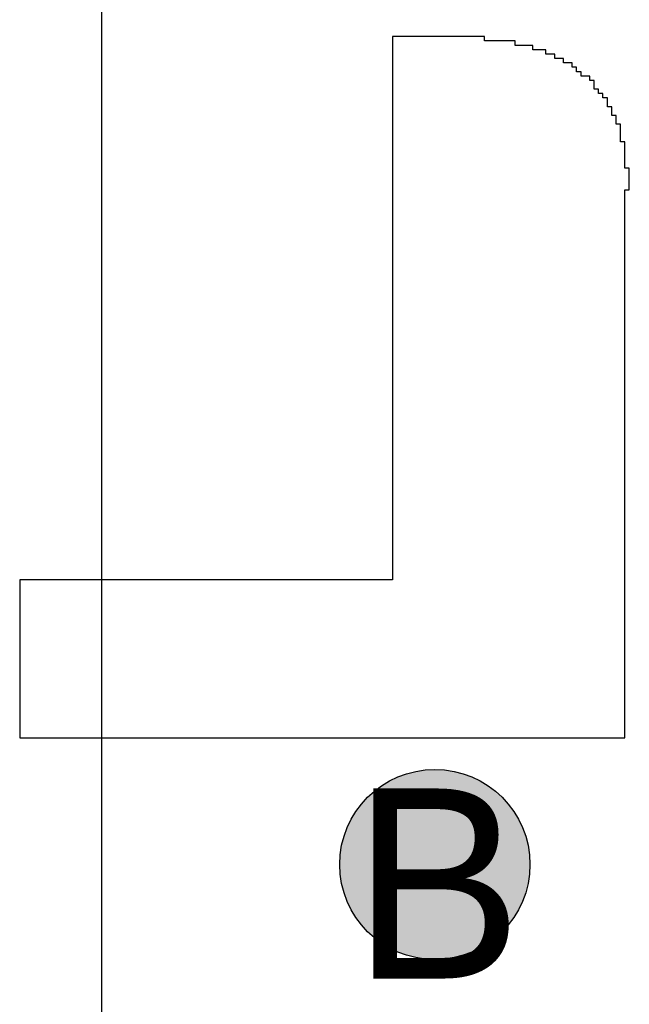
# Model space of a CAD drawing. Header units: millimetres. Extents: x -1.5 to 11.1, y -3 to 5.
# Tile 164 of 256: x 0.5064 to 0.5704, y 2.5353 to 2.6389. Entities that reach past the tile are written whole.
import ezdxf

# ---------------------------------------------------------------- set-up
doc = ezdxf.new("R2010")
doc.units = ezdxf.units.MM
doc.header["$MEASUREMENT"] = 0
for name, color, linetype, true_color in [('BottomLayer', 5, 'Continuous', 0x0000ff), ('BottomOverlay', 7, 'Continuous', 0x999900), ('DrillDrawing', 1, 'Continuous', 0xff0000), ('Metal_2', 7, 'Continuous', 0x7f0000), ('Metal_3', 7, 'Continuous', 0x3f7f00), ('TopLayer', 1, 'Continuous', 0xff0000)]:
    doc.layers.add(name, color=color, linetype=linetype, true_color=true_color)
doc.styles.add('textstyle646', font='txt')

# ---------------------------------------------------------------- blocks, each defined once
blk = doc.blocks.new('GRF_2021_F____B_16')
at = {"layer": 'BottomOverlay'}
for p, q in [((0.09365, 0.03666), (0.03002, 0.03666)), ((0.03002, 0.03666), (0.03002, 0.0362)), ((0.09365, 0.0362), (0.09365, 0.03666)), ((0.03002, 0.0362), (0.03002, 0.03573)), ((0.03002, 0.03573), (0.03002, 0.03527)), ((0.03002, 0.03527), (0.03002, 0.03481)), ((0.09365, 0.03573), (0.09365, 0.0362)), ((0.09365, 0.03527), (0.09365, 0.03573)), ((0.09365, 0.03481), (0.09365, 0.03527)), ((0.03002, 0.03481), (0.03002, 0.03435)), ((0.03002, 0.03435), (0.03002, 0.03389)), ((0.09365, 0.03435), (0.09365, 0.03481)), ((0.09365, 0.03389), (0.09365, 0.03435)), ((0.03002, 0.03389), (0.03002, 0.03343)), ((0.03002, 0.03343), (0.03002, 0.03297)), ((0.09365, 0.03343), (0.09365, 0.03389)), ((0.09365, 0.03297), (0.09365, 0.03343)), ((0.03002, 0.03297), (0.03002, 0.03251)), ((0.03002, 0.03251), (0.03002, 0.03205)), ((0.09365, 0.03251), (0.09365, 0.03297)), ((0.09365, 0.03205), (0.09365, 0.03251)), ((0.03002, 0.03205), (0.03002, 0.03159)), ((0.03002, 0.03159), (0.03002, 0.03112)), ((0.03002, 0.03112), (0.03002, 0.03066)), ((0.09365, 0.03159), (0.09365, 0.03205)), ((0.09365, 0.03112), (0.09365, 0.03159)), ((0.09365, 0.03066), (0.09365, 0.03112)), ((0.03002, 0.03066), (0.03002, 0.0302)), ((0.03002, 0.0302), (0.03002, 0.02974)), ((0.09365, 0.0302), (0.09365, 0.03066)), ((0.09365, 0.02974), (0.09365, 0.0302)), ((0.03002, 0.02974), (0.03002, 0.02928)), ((0.03002, 0.02928), (0.03002, 0.02882)), ((0.09365, 0.02928), (0.09365, 0.02974)), ((0.09365, 0.02882), (0.09365, 0.02928)), ((0.03002, 0.02882), (0.03002, 0.02836)), ((0.03002, 0.02836), (0.03002, 0.0279)), ((0.09365, 0.02836), (0.09365, 0.02882)), ((0.09365, 0.0279), (0.09365, 0.02836)), ((0.03002, 0.0279), (0.03002, 0.02744)), ((0.03002, 0.02744), (0.03002, 0.02697)), ((0.03002, 0.02697), (0.03002, 0.02651)), ((0.09365, 0.02744), (0.09365, 0.0279)), ((0.09365, 0.02697), (0.09365, 0.02744)), ((0.09365, 0.02651), (0.09365, 0.02697)), ((0.03002, 0.02651), (0.03002, 0.02605)), ((0.03002, 0.02605), (0.03002, 0.02559)), ((0.09365, 0.02605), (0.09365, 0.02651)), ((0.09365, 0.02559), (0.09365, 0.02605)), ((0.03002, 0.02559), (0.03002, 0.02513)), ((0.03002, 0.02513), (0.03002, 0.02467)), ((0.09365, 0.02513), (0.09365, 0.02559)), ((0.09365, 0.02467), (0.09365, 0.02513)), ((0.03002, 0.02467), (0.03002, 0.02421)), ((0.03002, 0.02421), (0.03002, 0.02375)), ((0.09365, 0.02421), (0.09365, 0.02467)), ((0.09365, 0.02375), (0.09365, 0.02421)), ((0.03002, 0.02375), (0.03002, 0.02329)), ((0.03002, 0.02329), (0.03002, 0.02282)), ((0.03002, 0.02282), (0.03002, 0.02236)), ((0.09365, 0.02329), (0.09365, 0.02375)), ((0.09365, 0.02282), (0.09365, 0.02329)), ((0.09365, 0.02236), (0.09365, 0.02282)), ((0.03002, 0.02236), (0.03002, 0.0219)), ((0.03002, 0.0219), (0.03002, 0.02144)), ((0.09365, 0.0219), (0.09365, 0.02236)), ((0.09365, 0.02144), (0.09365, 0.0219)), ((0.03002, 0.02144), (0.03002, 0.02098)), ((0.03002, 0.02098), (0.03002, 0.02052)), ((0.09365, 0.02098), (0.09365, 0.02144)), ((0.09365, 0.02052), (0.09365, 0.02098)), ((0.03002, 0.02052), (0.03002, 0.02006)), ((0.03002, 0.02006), (0.03002, 0.0196)), ((0.05445, 0.0196), (0.05445, 0.02006)), ((0.05445, 0.02006), (0.09365, 0.02006)), ((0.09365, 0.02006), (0.09365, 0.02052)), ((0.03002, 0.0196), (0.03002, 0.01914)), ((0.03002, 0.01914), (0.03002, 0.01867)), ((0.03002, 0.01867), (0.03002, 0.01821)), ((0.05445, 0.01914), (0.05445, 0.0196)), ((0.05445, 0.01867), (0.05445, 0.01914)), ((0.05445, 0.01821), (0.05445, 0.01867)), ((0.03002, 0.01821), (0.03002, 0.01775)), ((0.03002, 0.01775), (0.03002, 0.01729)), ((0.05445, 0.01775), (0.05445, 0.01821)), ((0.05445, 0.01729), (0.05445, 0.01775)), ((0.03002, 0.01729), (0.03002, 0.01683)), ((0.03002, 0.01683), (0.03002, 0.01637)), ((0.05445, 0.01683), (0.05445, 0.01729)), ((0.05445, 0.01637), (0.05445, 0.01683)), ((0.03002, 0.01637), (0.03002, 0.01591)), ((0.03002, 0.01591), (0.03002, 0.01545)), ((0.05445, 0.01591), (0.05445, 0.01637)), ((0.05445, 0.01545), (0.05445, 0.01591)), ((0.03002, 0.01545), (0.03002, 0.01499)), ((0.03002, 0.01499), (0.03002, 0.01452)), ((0.03002, 0.01452), (0.03002, 0.01406)), ((0.05445, 0.01499), (0.05445, 0.01545)), ((0.05445, 0.01452), (0.05445, 0.01499)), ((0.05445, 0.01406), (0.05445, 0.01452)), ((0.03002, 0.01406), (0.03002, 0.0136)), ((0.03002, 0.0136), (0.03002, 0.01314)), ((0.05445, 0.0136), (0.05445, 0.01406)), ((0.05445, 0.01314), (0.05445, 0.0136)), ((0.03002, 0.01314), (0.03002, 0.01268)), ((0.03002, 0.01268), (0.03002, 0.01222)), ((0.05445, 0.01268), (0.05445, 0.01314)), ((0.05445, 0.01222), (0.05445, 0.01268)), ((0.03002, 0.01222), (0.03002, 0.01176)), ((0.03002, 0.01176), (0.03002, 0.0113)), ((0.05445, 0.01176), (0.05445, 0.01222)), ((0.05445, 0.0113), (0.05445, 0.01176)), ((0.03002, 0.0113), (0.03002, 0.01084)), ((0.03002, 0.01084), (0.03002, 0.01037)), ((0.03002, 0.01037), (0.03002, 0.00991)), ((0.05445, 0.01084), (0.05445, 0.0113)), ((0.05445, 0.01037), (0.05445, 0.01084)), ((0.05445, 0.00991), (0.05445, 0.01037)), ((0.03002, 0.00991), (0.03002, 0.00945)), ((0.03002, 0.00945), (0.03002, 0.00899)), ((0.05445, 0.00945), (0.05445, 0.00991)), ((0.05445, 0.00899), (0.05445, 0.00945)), ((0.03002, 0.00899), (0.03002, 0.00853)), ((0.03002, 0.00853), (0.03002, 0.00807)), ((0.05445, 0.00853), (0.05445, 0.00899)), ((0.05445, 0.00807), (0.05445, 0.00853)), ((0.03002, 0.00807), (0.03002, 0.00761)), ((0.03002, 0.00761), (0.03002, 0.00715)), ((0.05445, 0.00761), (0.05445, 0.00807)), ((0.05445, 0.00715), (0.05445, 0.00761)), ((0.03002, 0.00715), (0.03002, 0.00669)), ((0.03002, 0.00669), (0.03002, 0.00622)), ((0.03002, 0.00622), (0.03002, 0.00576)), ((0.05445, 0.00669), (0.05445, 0.00715)), ((0.05445, 0.00622), (0.05445, 0.00669)), ((0.05445, 0.00576), (0.05445, 0.00622)), ((0.03002, 0.00576), (0.03002, 0.0053)), ((0.03002, 0.0053), (0.03002, 0.00484)), ((0.05445, 0.0053), (0.05445, 0.00576)), ((0.05445, 0.00484), (0.05445, 0.0053)), ((0.03002, 0.00484), (0.03002, 0.00438)), ((0.03002, 0.00438), (0.03002, 0.00392)), ((0.05445, 0.00438), (0.05445, 0.00484)), ((0.05445, 0.00392), (0.05445, 0.00438)), ((0.03002, 0.00392), (0.03002, 0.00346)), ((0.03002, 0.00346), (0.03002, 0.003)), ((0.05445, 0.00346), (0.05445, 0.00392)), ((0.05445, 0.003), (0.05445, 0.00346)), ((0.03002, 0.003), (0.03002, 0.00254)), ((0.03002, 0.00254), (0.03002, 0.00207)), ((0.03002, 0.00207), (0.03002, 0.00161)), ((0.05445, 0.00254), (0.05445, 0.003)), ((0.05445, 0.00207), (0.05445, 0.00254)), ((0.05445, 0.00161), (0.05445, 0.00207)), ((0.03002, 0.00161), (0.03002, 0.00115)), ((0.03002, 0.00115), (0.03002, 0.00069)), ((0.05445, 0.00115), (0.05445, 0.00161)), ((0.05445, 0.00069), (0.05445, 0.00115)), ((0.03002, 0.00069), (0.03002, 0.00023)), ((0.03002, 0.00023), (0.03002, -0.00023)), ((0.05445, 0.00023), (0.05445, 0.00069)), ((0.05445, -0.00023), (0.05445, 0.00023)), ((0.03002, -0.00023), (0.03002, -0.00069)), ((0.03002, -0.00069), (0.03002, -0.00115)), ((0.05445, -0.00069), (0.05445, -0.00023)), ((0.05445, -0.00115), (0.05445, -0.00069)), ((0.03002, -0.00115), (0.03002, -0.00161)), ((0.03002, -0.00161), (0.03002, -0.00207)), ((0.05445, -0.00161), (0.05445, -0.00115)), ((0.05445, -0.00207), (0.05445, -0.00161)), ((0.03002, -0.00207), (0.03002, -0.00254)), ((0.03002, -0.00254), (0.03002, -0.003)), ((0.03002, -0.003), (0.03002, -0.00346)), ((0.05445, -0.00254), (0.05445, -0.00207)), ((0.05445, -0.003), (0.05445, -0.00254)), ((0.05445, -0.00346), (0.05445, -0.003)), ((0.03002, -0.00346), (0.03002, -0.00392)), ((0.03002, -0.00392), (0.03002, -0.00438)), ((0.05445, -0.00392), (0.05445, -0.00346)), ((0.05445, -0.00438), (0.05445, -0.00392)), ((0.03002, -0.00438), (0.03002, -0.00484)), ((0.03002, -0.00484), (0.03002, -0.0053)), ((0.05445, -0.00484), (0.05445, -0.00438)), ((0.05445, -0.0053), (0.05445, -0.00484)), ((0.03002, -0.0053), (0.03002, -0.00576)), ((0.03002, -0.00576), (0.03002, -0.00622)), ((0.05445, -0.00576), (0.05445, -0.0053)), ((0.05445, -0.00622), (0.05445, -0.00576)), ((0.03002, -0.00622), (0.03002, -0.00669)), ((0.03002, -0.00669), (0.03002, -0.00715)), ((0.03002, -0.00715), (0.03002, -0.00761)), ((0.05445, -0.00669), (0.05445, -0.00622)), ((0.05445, -0.00715), (0.05445, -0.00669)), ((0.05445, -0.00761), (0.05445, -0.00715)), ((0.03002, -0.00761), (0.03002, -0.00807)), ((0.03002, -0.00807), (0.03002, -0.00853)), ((0.05445, -0.00807), (0.05445, -0.00761)), ((0.05445, -0.00853), (0.05445, -0.00807)), ((0.03002, -0.00853), (0.03002, -0.00899)), ((0.03002, -0.00899), (0.03002, -0.00945)), ((0.05445, -0.00899), (0.05445, -0.00853)), ((0.05445, -0.00945), (0.05445, -0.00899)), ((0.03002, -0.00945), (0.03002, -0.00991)), ((0.03002, -0.00991), (0.03002, -0.01037)), ((0.05445, -0.00991), (0.05445, -0.00945)), ((0.05445, -0.01037), (0.05445, -0.00991)), ((0.03002, -0.01037), (0.03002, -0.01084)), ((0.03002, -0.01084), (0.03002, -0.0113)), ((0.03002, -0.0113), (0.03002, -0.01176)), ((0.05445, -0.01084), (0.05445, -0.01037)), ((0.05445, -0.0113), (0.05445, -0.01084)), ((0.05445, -0.01176), (0.05445, -0.0113)), ((0.03002, -0.01176), (0.03002, -0.01222)), ((0.03002, -0.01222), (0.03002, -0.01268)), ((0.05445, -0.01222), (0.05445, -0.01176)), ((0.05445, -0.01268), (0.05445, -0.01222)), ((0.03002, -0.01268), (0.03002, -0.01314)), ((0.03002, -0.01314), (0.03002, -0.0136)), ((0.05445, -0.01314), (0.05445, -0.01268)), ((0.05445, -0.0136), (0.05445, -0.01314)), ((0.03002, -0.0136), (0.03002, -0.01406)), ((0.03002, -0.01406), (0.03002, -0.01452)), ((0.05445, -0.01406), (0.05445, -0.0136)), ((0.05445, -0.01452), (0.05445, -0.01406)), ((0.03002, -0.01452), (0.03002, -0.01499)), ((0.03002, -0.01499), (0.03002, -0.01545)), ((0.03002, -0.01545), (0.03002, -0.01591)), ((0.05445, -0.01499), (0.05445, -0.01452)), ((0.05445, -0.01545), (0.05445, -0.01499)), ((0.05445, -0.01591), (0.05445, -0.01545)), ((0.03002, -0.01591), (0.03002, -0.01637)), ((0.03002, -0.01637), (0.03002, -0.01683)), ((0.05445, -0.01637), (0.05445, -0.01591)), ((0.05445, -0.01683), (0.05445, -0.01637)), ((0.03002, -0.01683), (0.03002, -0.01729)), ((0.03002, -0.01729), (0.03002, -0.01775)), ((0.05445, -0.01729), (0.05445, -0.01683)), ((0.05445, -0.01775), (0.05445, -0.01729)), ((0.03002, -0.01775), (0.03002, -0.01821)), ((0.03002, -0.01821), (0.03002, -0.01867)), ((0.05445, -0.01821), (0.05445, -0.01775)), ((0.05445, -0.01867), (0.05445, -0.01821)), ((0.03002, -0.01867), (0.03002, -0.01914)), ((0.03002, -0.01914), (0.03002, -0.0196)), ((0.03002, -0.0196), (0.03002, -0.02006)), ((0.05445, -0.01914), (0.05445, -0.01867)), ((0.05445, -0.0196), (0.05445, -0.01914)), ((0.05445, -0.02006), (0.05445, -0.0196)), ((0.03002, -0.02006), (0.03002, -0.02052)), ((0.03002, -0.02052), (0.03002, -0.02098)), ((0.05445, -0.02052), (0.05445, -0.02006)), ((0.05445, -0.02098), (0.05445, -0.02052)), ((0.03002, -0.02098), (0.02956, -0.02098)), ((0.02956, -0.02098), (0.02956, -0.02144)), ((0.02956, -0.02144), (0.02956, -0.0219)), ((0.05445, -0.02144), (0.05445, -0.02098)), ((0.05445, -0.0219), (0.05445, -0.02144)), ((0.02956, -0.0219), (0.02956, -0.02236)), ((0.02956, -0.02236), (0.02956, -0.02282)), ((0.05445, -0.02236), (0.05445, -0.0219)), ((0.05445, -0.02282), (0.05445, -0.02236)), ((0.02956, -0.02282), (0.02956, -0.02329)), ((0.02956, -0.02329), (0.03002, -0.02329)), ((0.03002, -0.02329), (0.03002, -0.02375)), ((0.03002, -0.02375), (0.03002, -0.02421)), ((0.05445, -0.02329), (0.05445, -0.02282)), ((0.05445, -0.02375), (0.05445, -0.02329)), ((0.05445, -0.02421), (0.05445, -0.02375)), ((0.03002, -0.02421), (0.03002, -0.02467)), ((0.03002, -0.02467), (0.03002, -0.02513)), ((0.05445, -0.02467), (0.05445, -0.02421)), ((0.05445, -0.02513), (0.05445, -0.02467)), ((0.03002, -0.02513), (0.03002, -0.02559)), ((0.03002, -0.02559), (0.03002, -0.02605)), ((0.05445, -0.02559), (0.05445, -0.02513)), ((0.05445, -0.02605), (0.05445, -0.02559)), ((0.03002, -0.02605), (0.03048, -0.02605)), ((0.03048, -0.02605), (0.03048, -0.02651)), ((0.03048, -0.02651), (0.03048, -0.02697)), ((0.05445, -0.02651), (0.05445, -0.02605)), ((0.05445, -0.02697), (0.05445, -0.02651)), ((0.03048, -0.02697), (0.03048, -0.02744)), ((0.03048, -0.02744), (0.03048, -0.0279)), ((0.03048, -0.0279), (0.03094, -0.0279)), ((0.03094, -0.0279), (0.03094, -0.02836)), ((0.05445, -0.02744), (0.05445, -0.02697)), ((0.05445, -0.0279), (0.05445, -0.02744)), ((0.05445, -0.02836), (0.05445, -0.0279)), ((0.03094, -0.02836), (0.03094, -0.02882)), ((0.03094, -0.02882), (0.0314, -0.02882)), ((0.0314, -0.02882), (0.0314, -0.02928)), ((0.05445, -0.02882), (0.05445, -0.02836)), ((0.05445, -0.02928), (0.05445, -0.02882)), ((0.0314, -0.02928), (0.0314, -0.02974)), ((0.0314, -0.02974), (0.03186, -0.02974)), ((0.03186, -0.02974), (0.03186, -0.0302)), ((0.05445, -0.02974), (0.05445, -0.02928)), ((0.05445, -0.0302), (0.05445, -0.02974)), ((0.03186, -0.0302), (0.03186, -0.03066)), ((0.03186, -0.03066), (0.03232, -0.03066)), ((0.03232, -0.03066), (0.03232, -0.03112)), ((0.05445, -0.03066), (0.05445, -0.0302)), ((0.05445, -0.03112), (0.05445, -0.03066)), ((0.03232, -0.03112), (0.03278, -0.03112)), ((0.03278, -0.03112), (0.03278, -0.03159)), ((0.03278, -0.03159), (0.03324, -0.03159)), ((0.03324, -0.03159), (0.03324, -0.03205)), ((0.03324, -0.03205), (0.03324, -0.03251)), ((0.05445, -0.03159), (0.05445, -0.03112)), ((0.05445, -0.03205), (0.05445, -0.03159)), ((0.05445, -0.03251), (0.05445, -0.03205)), ((0.03324, -0.03251), (0.03371, -0.03251)), ((0.03371, -0.03251), (0.03371, -0.03297)), ((0.03371, -0.03297), (0.03463, -0.03297)), ((0.03463, -0.03297), (0.03463, -0.03343)), ((0.05445, -0.03297), (0.05445, -0.03251)), ((0.05445, -0.03343), (0.05445, -0.03297)), ((0.03463, -0.03343), (0.03509, -0.03343)), ((0.03509, -0.03343), (0.03509, -0.03389)), ((0.03509, -0.03389), (0.03555, -0.03389)), ((0.03555, -0.03389), (0.03555, -0.03435)), ((0.05445, -0.03389), (0.05445, -0.03343)), ((0.05445, -0.03435), (0.05445, -0.03389)), ((0.03555, -0.03435), (0.03647, -0.03435)), ((0.03647, -0.03435), (0.03647, -0.03481)), ((0.03647, -0.03481), (0.03739, -0.03481)), ((0.03739, -0.03481), (0.03739, -0.03527)), ((0.05445, -0.03481), (0.05445, -0.03435)), ((0.05445, -0.03527), (0.05445, -0.03481)), ((0.03739, -0.03527), (0.03832, -0.03527)), ((0.03832, -0.03527), (0.03832, -0.03573)), ((0.03832, -0.03573), (0.0397, -0.03573)), ((0.0397, -0.03573), (0.0397, -0.0362)), ((0.0397, -0.0362), (0.04154, -0.0362)), ((0.04154, -0.0362), (0.04154, -0.03666)), ((0.05445, -0.03573), (0.05445, -0.03527)), ((0.05445, -0.0362), (0.05445, -0.03573)), ((0.05445, -0.03666), (0.05445, -0.0362)), ((0.04154, -0.03666), (0.04477, -0.03666)), ((0.04477, -0.03666), (0.04477, -0.03712)), ((0.04477, -0.03712), (0.05445, -0.03712)), ((0.05445, -0.03712), (0.05445, -0.03666))]:
    blk.add_line(p, q, dxfattribs=at)

msp = doc.modelspace()

# ---------------------------------------------------------------- hatches: boundary and pattern name
at = {"layer": 'BottomLayer', "true_color": 0x0000ff}
h = msp.add_hatch(color=5, dxfattribs=at)
edge = h.paths.add_edge_path(flags=0)
edge.add_arc((0.55, 2.55), 0.01, 0, 360)
at = {"layer": 'Metal_2', "true_color": 0x7f0000}
h = msp.add_hatch(color=16, dxfattribs=at)
edge = h.paths.add_edge_path(flags=0)
edge.add_arc((0.55, 2.55), 0.01, 0, 360)
at = {"layer": 'Metal_3', "true_color": 0x3f7f00}
h = msp.add_hatch(color=76, dxfattribs=at)
edge = h.paths.add_edge_path(flags=0)
edge.add_arc((0.55, 2.55), 0.01, 0, 360)
at = {"layer": 'TopLayer', "true_color": 0xff0000}
h = msp.add_hatch(color=1, dxfattribs=at)
edge = h.paths.add_edge_path(flags=0)
edge.add_arc((0.55, 2.55), 0.01, 0, 360)

# ---------------------------------------------------------------- linework, layer by layer
at = {"layer": 'BottomLayer', "color": 5, "true_color": 0x0000ff}
msp.add_circle((0.55, 2.55), 0.01, dxfattribs=at)
at = {"layer": 'Metal_2', "color": 16, "true_color": 0x7f0000}
msp.add_circle((0.55, 2.55), 0.01, dxfattribs=at)
at = {"layer": 'Metal_3', "color": 76, "true_color": 0x3f7f00}
msp.add_circle((0.55, 2.55), 0.01, dxfattribs=at)
at = {"layer": 'TopLayer'}
msp.add_line((0.515, 2.13429), (0.515, 2.86571), dxfattribs=at)
at = {"layer": 'TopLayer', "color": 1, "true_color": 0xff0000}
msp.add_circle((0.55, 2.55), 0.01, dxfattribs=at)

# ---------------------------------------------------------------- block references
at = {"rotation": 180}
msp.add_blockref('GRF_2021_F____B_16', (0.6, 2.6), dxfattribs=at)

# ---------------------------------------------------------------- texts
at = {"layer": 'DrillDrawing', "style": 'textstyle646'}
msp.add_text('B', height=0.02, dxfattribs=at).set_placement((0.54134, 2.538))

doc.saveas('drawing.dxf')
